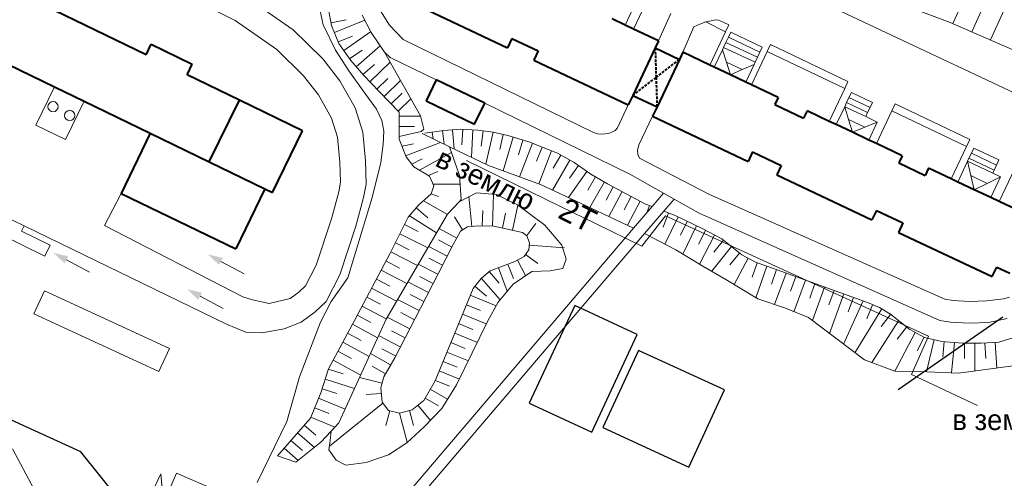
# Model space of a CAD drawing. Extents: x 13 to 4138, y -4831 to -1000.
# Tile 79 of 203: x 2150 to 2343, y -3157 to -3067. Entities that reach past the tile are written whole.
import ezdxf
from ezdxf.enums import TextEntityAlignment as Align

# ---------------------------------------------------------------- set-up
doc = ezdxf.new("R2010")
doc.units = 0
doc.header["$MEASUREMENT"] = 0
doc.linetypes.add('DASHED', pattern=[0.75, 0.5, -0.25])
for name, color, linetype in [('11', 7, 'CONTINUOUS'), ('15', 7, 'CONTINUOUS'), ('16', 7, 'CONTINUOUS'), ('18', 7, 'CONTINUOUS'), ('19', 7, 'CONTINUOUS'), ('24', 7, 'CONTINUOUS'), ('37', 7, 'CONTINUOUS'), ('6', 7, 'CONTINUOUS'), ('7', 7, 'CONTINUOUS'), ('ДЕТСКИЕ_ПЛОЩАДКИ', 6, 'CONTINUOUS'), ('ПЕШЕХОДНЫЕ_ДОРОЖКИ', 3, 'CONTINUOUS'), ('СПОРТИВНЫЕ_ПЛОЩАДКИ', 3, 'CONTINUOUS')]:
    doc.layers.add(name, color=color, linetype=linetype)
doc.styles.get("Standard").update_dxf_attribs({"font": 'txt', "height": 0.2})

msp = doc.modelspace()

# ---------------------------------------------------------------- linework, layer by layer
at = {"layer": '11', "color": 253, "linetype": 'Continuous', "lineweight": 0}
for p, q in [((2208.73, -3064.68), (2209.48, -3068.33)), ((2209.48, -3068.33), (2211.89, -3073.27)), ((2211.89, -3073.27), (2214.55, -3077.29)), ((2214.55, -3077.29), (2217.34, -3081.19)), ((2217.34, -3081.19), (2219.94, -3084.78)), ((2219.94, -3084.78), (2220.99, -3087.01)), ((2220.99, -3087.01), (2221.36, -3089.11)), ((2221.36, -3089.11), (2221.24, -3091.65)), ((2221.24, -3091.65), (2220.81, -3095.27)), ((2220.81, -3095.27), (2219.08, -3102.08)), ((2166.72, -3107.57), (2169.97, -3101.28)), ((2219.08, -3102.08), (2214.31, -3117.83)), ((2150.97, -3107.64), (2190.61, -3126.88)), ((2193.77, -3121.55), (2166.72, -3107.57)), ((2163.79, -3116.7), (2159.26, -3114.28)), ((2194.04, -3117.01), (2189.51, -3114.59)), ((2214.31, -3117.83), (2211.09, -3122.47)), ((2189.96, -3123.82), (2185.43, -3121.4)), ((2211.09, -3122.47), (2208.98, -3126.49)), ((2208.98, -3126.49), (2204.84, -3137.18)), ((2204.84, -3137.18), (2202.36, -3145.91)), ((2202.36, -3145.91), (2196.61, -3157.83)), ((2152.89, -3159.12), (2148.74, -3151.28))]:
    msp.add_line(p, q, dxfattribs=at)
for points in [[(2156.73, -3112.93), (2158.89, -3114.96), (2159.63, -3113.59)], [(2186.98, -3113.24), (2189.14, -3115.28), (2189.87, -3113.9)], [(2182.9, -3120.05), (2185.06, -3122.09), (2185.79, -3120.71)]]:
    msp.add_solid(points, dxfattribs=at)
at = {"layer": '15', "color": 253, "linetype": 'Continuous', "lineweight": 0}
for p, q in [((2140.42, -3106.45), (2155.05, -3113.55)), ((2146.67, -3105.55), (2150.97, -3107.64)), ((2150.97, -3107.64), (2150.45, -3108.71)), ((2156.07, -3111.44), (2150.45, -3108.71)), ((2156.07, -3111.44), (2155.05, -3113.55))]:
    msp.add_line(p, q, dxfattribs=at)
at = {"layer": '16', "color": 253, "linetype": 'Continuous', "lineweight": 0}
for p, q in [((2177.72, -3156.15), (2175.93, -3160.03)), ((2178.13, -3160.38), (2177.72, -3156.15)), ((2177.91, -3162.61), (2180.78, -3156)), ((2180.78, -3156), (2188.94, -3159.55))]:
    msp.add_line(p, q, dxfattribs=at)
at = {"layer": '18', "color": 253, "linetype": 'Continuous', "lineweight": 0}
for p, q in [((2237.56, -3094.88), (2256.06, -3103.91)), ((2256.06, -3103.91), (2262.77, -3107.19)), ((2262.77, -3107.19), (2271.84, -3111.62)), ((2271.84, -3111.62), (2276.47, -3105.66)), ((2276.47, -3105.66), (2327.93, -3129.21)), ((2327.93, -3129.21), (2324.59, -3136.73)), ((2324.59, -3136.73), (2337.53, -3142.78))]:
    msp.add_line(p, q, dxfattribs=at)
at = {"layer": '24', "color": 253, "linetype": 'Continuous', "lineweight": 0}
for p, q in [((2270.22, -3069.13), (2273.49, -3062.19)), ((2301.13, -3061.11), (2354.63, -3086.3)), ((2192.26, -3067.49), (2186.17, -3064.41)), ((2197.86, -3065.29), (2203.6, -3069.28)), ((2217.16, -3066.44), (2218.86, -3069.84)), ((2220.39, -3065.08), (2222.46, -3068.39)), ((2277.5, -3066.12), (2275.11, -3071.44)), ((2192.26, -3067.49), (2200.41, -3073.15)), ((2222.46, -3068.39), (2225.13, -3071.21)), ((2282.04, -3068.67), (2279.86, -3073.68)), ((2282.04, -3068.67), (2283.2, -3068.18)), ((2283.2, -3068.18), (2284.38, -3067.73)), ((2284.38, -3067.73), (2285.38, -3067.5)), ((2284.38, -3067.73), (2288.22, -3069.67)), ((2285.38, -3067.5), (2286.32, -3067.36)), ((2286.32, -3067.36), (2286.92, -3067.39)), ((2286.92, -3067.39), (2288.86, -3068.31)), ((2288.22, -3069.67), (2288.86, -3068.31)), ((2203.6, -3069.28), (2209.43, -3074.93)), ((2218.86, -3069.84), (2221.51, -3073.68)), ((2285.15, -3076.18), (2288.22, -3069.67)), ((2225.13, -3071.21), (2262.38, -3089.36)), ((2296.35, -3073.54), (2296.99, -3072.18)), ((2296.99, -3072.18), (2312.17, -3079.4)), ((2200.41, -3073.15), (2205.68, -3078.27)), ((2221.51, -3073.68), (2222.63, -3074.7)), ((2293.3, -3080.02), (2296.35, -3073.54)), ((2296.35, -3073.54), (2311.53, -3080.75)), ((2209.43, -3074.93), (2212.76, -3079.26)), ((2222.63, -3074.7), (2231.59, -3079.07)), ((2205.68, -3078.27), (2208.58, -3082.03)), ((2212.76, -3079.26), (2215.76, -3084.58)), ((2311.53, -3080.75), (2312.17, -3079.4)), ((2208.58, -3082.03), (2211.14, -3086.58)), ((2308.5, -3087.19), (2311.53, -3080.75)), ((2241.1, -3083.63), (2269.53, -3097.55)), ((2269.2, -3083.97), (2267.09, -3088.44)), ((2320.76, -3085.14), (2321.4, -3083.78)), ((2321.4, -3083.78), (2336.02, -3090.73)), ((2215.76, -3084.58), (2217.26, -3089.32)), ((2317.74, -3091.55), (2320.76, -3085.14)), ((2320.76, -3085.14), (2335.38, -3092.09)), ((2211.14, -3086.58), (2212.32, -3090.31)), ((2273.95, -3086.21), (2271.26, -3091.76)), ((2217.26, -3089.32), (2217.76, -3094.89)), ((2262.38, -3089.36), (2263.22, -3089.61)), ((2263.22, -3089.61), (2263.99, -3089.68)), ((2263.99, -3089.68), (2264.64, -3089.64)), ((2264.64, -3089.64), (2265.34, -3089.56)), ((2265.34, -3089.56), (2265.99, -3089.34)), ((2265.99, -3089.34), (2266.61, -3088.95)), ((2266.61, -3088.95), (2267.09, -3088.44)), ((2212.32, -3090.31), (2212.76, -3095.2)), ((2271.26, -3091.76), (2271.02, -3092.9)), ((2335.38, -3092.09), (2336.02, -3090.73)), ((2271.02, -3092.9), (2271.06, -3093.71)), ((2271.06, -3093.71), (2271.4, -3094.39)), ((2332.38, -3098.46), (2335.38, -3092.09)), ((2212.76, -3095.2), (2212.9, -3099.09)), ((2217.76, -3094.89), (2217.92, -3099.46)), ((2271.4, -3094.39), (2284.95, -3101.43)), ((2269.53, -3097.55), (2276.09, -3101.24)), ((2341.78, -3102.89), (2344.77, -3096.55)), ((2212.9, -3099.09), (2212.54, -3101.01)), ((2217.92, -3099.46), (2217.42, -3102.12)), ((2212.54, -3101.01), (2211.13, -3106.26)), ((2273.84, -3103.87), (2276.09, -3101.24)), ((2276.09, -3101.24), (2278.16, -3102.4)), ((2284.95, -3101.43), (2331.11, -3121.99)), ((2217.42, -3102.12), (2215.92, -3107.7)), ((2276.15, -3104.76), (2278.16, -3102.4)), ((2278.16, -3102.4), (2283.07, -3105.16)), ((2270.24, -3108.1), (2273.84, -3103.87)), ((2272.39, -3109.16), (2276.15, -3104.76)), ((2283.07, -3105.16), (2330.18, -3126.13)), ((2211.13, -3106.26), (2208.13, -3115.3)), ((2209.83, -3178.89), (2270.24, -3108.1)), ((2215.92, -3107.7), (2212.76, -3117.23)), ((2208.19, -3184.4), (2272.39, -3109.16)), ((2208.13, -3115.3), (2206.05, -3119.4)), ((2212.76, -3117.23), (2210.1, -3122.47)), ((2154.97, -3120.35), (2152.9, -3124.83)), ((2154.97, -3120.35), (2179.42, -3131.64)), ((2204.76, -3120.59), (2203.02, -3121.88)), ((2206.05, -3119.4), (2204.76, -3120.59)), ((2195.69, -3122.13), (2193.77, -3121.55)), ((2198.94, -3122.8), (2195.69, -3122.13)), ((2203.02, -3121.88), (2198.94, -3122.8)), ((2210.1, -3122.47), (2207.93, -3124.47)), ((2331.11, -3121.99), (2332.74, -3122.26)), ((2332.74, -3122.26), (2335.97, -3122.45)), ((2335.97, -3122.45), (2339.32, -3122.29)), ((2339.32, -3122.29), (2342.61, -3121.89)), ((2342.61, -3121.89), (2343.79, -3121.6)), ((2207.93, -3124.47), (2205.19, -3126.46)), ((2152.9, -3124.83), (2177.35, -3136.12)), ((2205.19, -3126.46), (2201.86, -3127.79)), ((2330.18, -3126.13), (2332.26, -3126.48)), ((2332.26, -3126.48), (2335.94, -3126.7)), ((2339.67, -3126.52), (2343.32, -3125.76)), ((2194.36, -3128.46), (2190.61, -3126.88)), ((2201.86, -3127.79), (2197.53, -3128.54)), ((2335.94, -3126.7), (2339.67, -3126.52)), ((2197.53, -3128.54), (2194.36, -3128.46)), ((2179.42, -3131.64), (2177.35, -3136.12))]:
    msp.add_line(p, q, dxfattribs=at)
at = {"layer": '37', "color": 253, "linetype": 'Continuous', "lineweight": 0}
for p, q in [((2332.72, -3068.07), (2335.45, -3062.07)), ((2332.2, -3067.85), (2322.79, -3064.33)), ((2336.39, -3069.66), (2339.09, -3063.73)), ((2211.14, -3068.42), (2210.52, -3065.29)), ((2340.05, -3071.26), (2342.73, -3065.39)), ((2213.98, -3067.32), (2211.04, -3067.9)), ((2212.59, -3071.99), (2211.14, -3068.42)), ((2217.63, -3067.38), (2211.7, -3069.79)), ((2345.82, -3073.76), (2332.2, -3067.85)), ((2215.23, -3070.51), (2212.45, -3071.64)), ((2218.77, -3069.66), (2213.52, -3073.32)), ((2214.89, -3075.29), (2212.59, -3071.99)), ((2220.65, -3072.44), (2215.93, -3076.5)), ((2217.12, -3073.24), (2214.66, -3074.96)), ((2221.51, -3073.68), (2228.55, -3086.1)), ((2217.43, -3078.24), (2214.89, -3075.29)), ((2219.51, -3076.06), (2217.24, -3078.02)), ((2222.59, -3075.59), (2218.62, -3079.46)), ((2220.44, -3081.33), (2217.43, -3078.24)), ((2222.17, -3078.8), (2220.02, -3080.89)), ((2224.64, -3079.2), (2221.41, -3082.33)), ((2224.38, -3085.39), (2220.44, -3081.33)), ((2224.96, -3081.67), (2222.8, -3083.76)), ((2226.68, -3082.79), (2224.2, -3085.2)), ((2224.38, -3090.65), (2224.38, -3085.39)), ((2228.6, -3086.17), (2224.38, -3086.17)), ((2228.55, -3086.1), (2229.22, -3088.75)), ((2227.38, -3088.17), (2224.38, -3088.17)), ((2228.66, -3089.21), (2224.38, -3090.17)), ((2229.22, -3088.75), (2228.66, -3089.21)), ((2234.23, -3092.16), (2228.86, -3089.59)), ((2229.41, -3089.51), (2233.12, -3089.01)), ((2231.02, -3090.62), (2230.84, -3089.32)), ((2233.18, -3091.65), (2232.82, -3089.05)), ((2233.12, -3089.01), (2236.31, -3088.74)), ((2235.13, -3092.59), (2234.81, -3088.86)), ((2236.31, -3088.74), (2239.77, -3088.92)), ((2236.65, -3091.76), (2236.81, -3088.76)), ((2238.53, -3094.21), (2238.8, -3088.87)), ((2239.77, -3088.92), (2242.73, -3089.32)), ((2240.39, -3092.03), (2240.79, -3089.06)), ((2241.32, -3095.55), (2242.77, -3089.33)), ((2242.73, -3089.32), (2245.6, -3089.99)), ((2244.04, -3092.71), (2244.72, -3089.79)), ((2225.71, -3094.11), (2224.38, -3090.65)), ((2227.14, -3091.6), (2224.93, -3092.07)), ((2232.45, -3091.31), (2225.64, -3093.93)), ((2244.73, -3096.86), (2246.65, -3090.3)), ((2245.6, -3089.99), (2249.73, -3091.2)), ((2247.73, -3093.74), (2248.57, -3090.86)), ((2247.92, -3098.03), (2250.47, -3091.49)), ((2249.73, -3091.2), (2255.33, -3093.39)), ((2234.63, -3093.3), (2228.36, -3096.77)), ((2241.86, -3095.8), (2234.23, -3092.16)), ((2236.18, -3097.77), (2234.23, -3092.16)), ((2251.24, -3095.01), (2252.33, -3092.22)), ((2251.68, -3099.41), (2254.2, -3092.94)), ((2255.33, -3093.39), (2258.61, -3095.27)), ((2227.27, -3096.12), (2225.71, -3094.11)), ((2228.84, -3094.51), (2226.82, -3095.54)), ((2254.38, -3100.63), (2257.74, -3094.77)), ((2254.51, -3096.38), (2256.01, -3093.78)), ((2258.61, -3095.27), (2261.84, -3097.51)), ((2230.28, -3097.91), (2227.27, -3096.12)), ((2231.91, -3097.01), (2230.08, -3097.79)), ((2252.01, -3099.53), (2241.86, -3095.8)), ((2257.52, -3102.1), (2261.08, -3096.98)), ((2257.72, -3098.3), (2259.43, -3095.84)), ((2261.84, -3097.51), (2265.16, -3099.39)), ((2231.17, -3099.8), (2230.28, -3097.91)), ((2236.3, -3099.51), (2231.03, -3099.51)), ((2236.51, -3102.47), (2236.18, -3097.77)), ((2261.29, -3100.65), (2262.77, -3098.04)), ((2261.67, -3104.04), (2264.51, -3099.02)), ((2265.16, -3099.39), (2272.56, -3103.38)), ((2228.16, -3103.6), (2230.61, -3101.36)), ((2232.08, -3101.91), (2230.6, -3101.38)), ((2230.61, -3101.36), (2231.17, -3099.8)), ((2236.09, -3102.93), (2239.47, -3101.17)), ((2239.47, -3101.17), (2243.33, -3101.5)), ((2261.96, -3104.18), (2252.01, -3099.53)), ((2264.84, -3102.63), (2266.26, -3099.99)), ((2265.4, -3105.81), (2268.02, -3100.94)), ((2233.83, -3105.39), (2229.12, -3102.72)), ((2233.84, -3105.37), (2236.09, -3102.93)), ((2236.09, -3102.93), (2236.51, -3102.47)), ((2238.02, -3101.92), (2238.61, -3107.75)), ((2242.82, -3101.45), (2242.6, -3107.72)), ((2243.33, -3101.5), (2247.51, -3103.54)), ((2268.36, -3104.53), (2269.78, -3101.88)), ((2269.02, -3107.52), (2271.55, -3102.83)), ((2226.16, -3105.94), (2228.16, -3103.6)), ((2229.99, -3106.08), (2227.71, -3104.13)), ((2240.71, -3104.65), (2240.6, -3107.65)), ((2245.18, -3105.15), (2244.56, -3108.08)), ((2247.57, -3103.57), (2246.52, -3108.5)), ((2247.51, -3103.54), (2252.87, -3107.52)), ((2270.24, -3108.1), (2261.96, -3104.18)), ((2272.56, -3103.38), (2273.84, -3103.87)), ((2272.82, -3105.07), (2273.35, -3103.68)), ((2276.01, -3107.92), (2277.09, -3105.12)), ((2276.15, -3104.76), (2278.39, -3105.62)), ((2221.83, -3125.87), (2233.84, -3105.37)), ((2222.6, -3112.97), (2226.16, -3105.94)), ((2231.69, -3109.03), (2226.41, -3105.65)), ((2235.2, -3105.88), (2236.78, -3108.44)), ((2251.12, -3107.15), (2249.32, -3109.55)), ((2276.33, -3111.22), (2278.93, -3105.88)), ((2278.39, -3105.62), (2283.64, -3108.18)), ((2279.42, -3109.45), (2280.73, -3106.76)), ((2228.1, -3108.74), (2225.43, -3107.39)), ((2232.2, -3108.16), (2235.64, -3110.02)), ((2236.36, -3108.7), (2234.96, -3111.28)), ((2237.75, -3107.84), (2236.36, -3108.7)), ((2239.89, -3107.62), (2237.75, -3107.84)), ((2242.9, -3107.73), (2239.89, -3107.62)), ((2248.47, -3108.91), (2242.9, -3107.73)), ((2249.33, -3109.56), (2248.47, -3108.91)), ((2252.87, -3107.52), (2256.2, -3111.39)), ((2279.84, -3113.16), (2282.53, -3107.63)), ((2282.93, -3111.19), (2284.32, -3108.53)), ((2283.64, -3108.18), (2287.49, -3110.18)), ((2226.3, -3112.31), (2223.62, -3110.95)), ((2229.99, -3111.94), (2224.52, -3109.17)), ((2232.04, -3110.4), (2234.7, -3111.78)), ((2249.87, -3110.96), (2249.33, -3109.56)), ((2249.76, -3112.35), (2249.87, -3110.96)), ((2278.48, -3112.34), (2272.39, -3109.16)), ((2283.11, -3115.16), (2286.09, -3109.45)), ((2285.94, -3112.78), (2287.82, -3110.45)), ((2287.49, -3110.18), (2291.4, -3113.32)), ((2215.63, -3126.15), (2222.6, -3112.97)), ((2227.96, -3115.4), (2222.72, -3112.74)), ((2230.14, -3111.68), (2233.78, -3113.56)), ((2234.96, -3111.28), (2232.07, -3116.87)), ((2248.8, -3113.64), (2249.76, -3112.35)), ((2256.69, -3111.97), (2249.83, -3111.44)), ((2256.2, -3111.39), (2257.05, -3114.18)), ((2283.76, -3115.55), (2278.48, -3112.34)), ((2285.49, -3116.54), (2289.38, -3111.7)), ((2289.06, -3115.29), (2290.94, -3112.95)), ((2224.44, -3115.91), (2221.78, -3114.51)), ((2230.2, -3113.96), (2232.86, -3115.34)), ((2242.15, -3116.44), (2246.97, -3114.61)), ((2246.97, -3114.61), (2248.8, -3113.64)), ((2249.1, -3117.36), (2247.5, -3114.33)), ((2251.52, -3115.02), (2249.11, -3113.22)), ((2257.05, -3114.18), (2256.41, -3116.01)), ((2289.9, -3119.12), (2292.64, -3113.99)), ((2291.4, -3113.32), (2294.09, -3114.76)), ((2293.43, -3117.71), (2294.43, -3114.88)), ((2294.09, -3114.76), (2298.31, -3116.24)), ((2225.89, -3118.94), (2220.85, -3116.28)), ((2228.11, -3115.14), (2231.94, -3117.11)), ((2240.43, -3117.95), (2242.15, -3116.44)), ((2243.94, -3118.86), (2241.96, -3116.6)), ((2245.52, -3120.4), (2243.79, -3115.82)), ((2246.72, -3117.91), (2245.66, -3115.11)), ((2250.3, -3116.55), (2246.65, -3119.02)), ((2253.94, -3116.44), (2250.3, -3116.55)), ((2256.41, -3116.01), (2253.94, -3116.44)), ((2288.29, -3118.15), (2283.76, -3115.55)), ((2294.16, -3121.69), (2296.31, -3115.54)), ((2297.21, -3119.03), (2298.2, -3116.2)), ((2298.31, -3116.24), (2302.84, -3117.9)), ((2222.57, -3119.45), (2219.91, -3118.05)), ((2226.09, -3118.6), (2230.11, -3120.67)), ((2228.36, -3117.52), (2231.03, -3118.89)), ((2232.07, -3116.87), (2228.53, -3123.75)), ((2238.82, -3119.88), (2240.43, -3117.95)), ((2244.13, -3122.11), (2240.46, -3117.92)), ((2294.53, -3121.92), (2288.29, -3118.15)), ((2297.83, -3123.03), (2300.08, -3116.89)), ((2300.93, -3120.39), (2301.96, -3117.57)), ((2301.61, -3124.43), (2303.84, -3118.26)), ((2302.84, -3117.9), (2315.98, -3122.64)), ((2223.86, -3122.39), (2218.98, -3119.81)), ((2231.42, -3137.94), (2238.82, -3119.88)), ((2241.48, -3121.37), (2239.18, -3119.45)), ((2246.65, -3119.02), (2243.76, -3122.57)), ((2304.7, -3121.76), (2305.72, -3118.94)), ((2305.23, -3126.18), (2307.6, -3119.61)), ((2308.46, -3123.12), (2309.48, -3120.3)), ((2220.7, -3122.98), (2218.05, -3121.58)), ((2224.07, -3122.03), (2228.28, -3124.22)), ((2226.53, -3121.08), (2229.2, -3122.45)), ((2243.35, -3123.3), (2238.27, -3121.22)), ((2243.76, -3122.57), (2241.72, -3126.22)), ((2299.95, -3123.75), (2294.53, -3121.92)), ((2308.57, -3128.7), (2311.36, -3120.97)), ((2311.3, -3130.76), (2315.12, -3122.33)), ((2312.22, -3124.47), (2313.24, -3121.65)), ((2221.84, -3125.85), (2217.11, -3123.35)), ((2228.53, -3123.75), (2223.49, -3133.43)), ((2240.29, -3124.2), (2237.52, -3123.07)), ((2304.44, -3125.59), (2299.95, -3123.75)), ((2313.53, -3132.45), (2318.8, -3123.9)), ((2315.84, -3125.83), (2316.99, -3123.06)), ((2315.98, -3122.64), (2318.36, -3123.63)), ((2318.36, -3123.63), (2320.47, -3124.93)), ((2210.56, -3135.61), (2215.63, -3126.15)), ((2212.59, -3146.2), (2221.83, -3125.87)), ((2218.83, -3126.52), (2216.18, -3125.12)), ((2222.05, -3125.49), (2226.43, -3127.77)), ((2224.7, -3124.61), (2227.36, -3126)), ((2241.72, -3126.22), (2235.61, -3138.76)), ((2241.42, -3126.83), (2236.76, -3124.92)), ((2315.43, -3133.88), (2304.44, -3125.59)), ((2316.85, -3134.4), (2322.07, -3126.19)), ((2318.64, -3127.31), (2320.5, -3124.95)), ((2320.47, -3124.93), (2324.26, -3127.92)), ((2220.16, -3129.53), (2215.24, -3126.88)), ((2222.85, -3128.16), (2225.51, -3129.55)), ((2238.78, -3127.91), (2236, -3126.77)), ((2321.78, -3129.78), (2323.64, -3127.43)), ((2324.26, -3127.92), (2327.18, -3129.45)), ((2216.93, -3130.07), (2214.29, -3128.65)), ((2220.35, -3129.11), (2224.58, -3131.32)), ((2239.67, -3130.43), (2235.24, -3128.62)), ((2321.36, -3136.07), (2325.33, -3128.48)), ((2325.71, -3132.06), (2327.1, -3129.4)), ((2327.18, -3129.45), (2330.55, -3130.25)), ((2327.52, -3136.22), (2329.04, -3129.89)), ((2330.55, -3130.25), (2334.55, -3130.61)), ((2330.73, -3133.28), (2331, -3130.29)), ((2341.68, -3130.39), (2344.42, -3129.54)), ((2215.04, -3133.59), (2212.4, -3132.17)), ((2218.5, -3133.18), (2213.35, -3130.41)), ((2221, -3131.71), (2223.66, -3133.09)), ((2237.26, -3131.61), (2234.48, -3130.47)), ((2332.45, -3136.42), (2332.99, -3130.47)), ((2334.55, -3130.61), (2338.23, -3130.61)), ((2334.98, -3133.61), (2334.98, -3130.61)), ((2336.98, -3136.05), (2336.98, -3130.61)), ((2338.23, -3130.61), (2341.68, -3130.39)), ((2339.18, -3133.56), (2338.98, -3130.56)), ((2341.3, -3135.48), (2340.98, -3130.43)), ((2216.84, -3136.82), (2211.45, -3133.93)), ((2218.76, -3132.6), (2222.68, -3134.84)), ((2223.49, -3133.43), (2221.34, -3137.19)), ((2235.74, -3135.31), (2232.97, -3134.17)), ((2237.91, -3134.04), (2233.72, -3132.32)), ((2321.36, -3136.07), (2315.43, -3133.88)), ((2209.04, -3140.3), (2210.56, -3135.61)), ((2213.38, -3136.62), (2210.53, -3135.7)), ((2219.09, -3135.09), (2221.69, -3136.58)), ((2236.16, -3137.64), (2232.21, -3136.02)), ((2326.09, -3136.16), (2321.36, -3136.07)), ((2344.98, -3134.99), (2333.77, -3136.47)), ((2215.65, -3139.46), (2209.91, -3137.61)), ((2216.61, -3137.34), (2221.03, -3138.44)), ((2221.34, -3137.19), (2220.8, -3139.34)), ((2229.17, -3141.81), (2231.42, -3137.94)), ((2234.23, -3139.01), (2231.45, -3137.87)), ((2333.77, -3136.47), (2326.09, -3136.16)), ((2212.15, -3140.43), (2209.3, -3139.51)), ((2220.8, -3139.34), (2221.02, -3142.13)), ((2233.84, -3141.58), (2230.45, -3139.61)), ((2235.61, -3138.76), (2232.71, -3143.39)), ((2207.01, -3145.24), (2209.04, -3140.3)), ((2213.8, -3143.52), (2208.6, -3141.38)), ((2217.9, -3140.64), (2220.89, -3140.41)), ((2226.92, -3143.64), (2229.17, -3141.81)), ((2232.04, -3142.84), (2229.45, -3141.34)), ((2210.61, -3144.37), (2207.84, -3143.23)), ((2210.71, -3150.72), (2221.19, -3142.35)), ((2221.02, -3142.13), (2222.31, -3143.75)), ((2221.78, -3146.71), (2222.51, -3143.8)), ((2222.31, -3143.75), (2224.45, -3144.28)), ((2224.45, -3144.28), (2226.92, -3143.64)), ((2227.15, -3146.68), (2226.39, -3143.78)), ((2230.47, -3145.71), (2228.05, -3142.72)), ((2232.71, -3143.39), (2229.28, -3146.94)), ((2200.56, -3152.65), (2207.01, -3145.24)), ((2211.81, -3147.02), (2207.08, -3145.08)), ((2225.95, -3149.99), (2224.45, -3144.28)), ((2208.08, -3148.59), (2205.81, -3146.62)), ((2211.08, -3147.8), (2212.59, -3146.2)), ((2229.28, -3146.94), (2225.85, -3150.06)), ((2207.78, -3150.99), (2204.5, -3148.13)), ((2209.02, -3149.99), (2211.08, -3147.8)), ((2210.84, -3149.63), (2211.08, -3147.8)), ((2204.6, -3153.52), (2201.88, -3151.14)), ((2205.45, -3151.61), (2203.19, -3149.64)), ((2204.12, -3153.9), (2209.02, -3149.99)), ((2210.62, -3151.46), (2210.84, -3149.63)), ((2212.02, -3153.5), (2210.62, -3151.46)), ((2225.85, -3150.06), (2222.31, -3152.43)), ((2200.56, -3152.65), (2204.12, -3153.9)), ((2222.31, -3152.43), (2217.91, -3153.93)), ((2213.95, -3154.47), (2212.02, -3153.5)), ((2217.91, -3153.93), (2213.95, -3154.47))]:
    msp.add_line(p, q, dxfattribs=at)
at = {"layer": '6', "color": 253, "linetype": 'Continuous', "lineweight": 40}
for p, q in [((2174.87, -3074.18), (2154.94, -3064.5)), ((2226.25, -3063.71), (2245.55, -3072.81)), ((2268.59, -3068.37), (2266.05, -3067.16)), ((2270.22, -3069.13), (2268.59, -3068.37)), ((2275.11, -3071.44), (2270.22, -3069.13)), ((2174.87, -3074.18), (2175.87, -3072.12)), ((2175.87, -3072.12), (2183.89, -3076.01)), ((2246.43, -3070.97), (2245.55, -3072.81)), ((2246.43, -3070.97), (2251.59, -3073.4)), ((2275.11, -3071.44), (2274.45, -3072.84)), ((2142.53, -3073.43), (2156.96, -3080.44)), ((2251.59, -3073.4), (2250.72, -3075.25)), ((2274.45, -3072.84), (2270.07, -3082.12)), ((2274.45, -3072.84), (2279.2, -3075.09)), ((2279.86, -3073.68), (2279.2, -3075.09)), ((2285.15, -3076.18), (2279.86, -3073.68)), ((2182.89, -3078.07), (2183.89, -3076.01)), ((2250.72, -3075.25), (2269.2, -3083.97)), ((2279.2, -3075.09), (2274.82, -3084.36)), ((2286.02, -3076.59), (2285.15, -3076.18)), ((2193.1, -3083.03), (2182.89, -3078.07)), ((2289.2, -3078.09), (2286.02, -3076.59)), ((2292.18, -3079.5), (2289.2, -3078.09)), ((2231.59, -3079.07), (2229.62, -3083.17)), ((2241.1, -3083.63), (2231.59, -3079.07)), ((2293.3, -3080.02), (2292.18, -3079.5)), ((2298.54, -3082.5), (2293.3, -3080.02)), ((2156.96, -3080.44), (2162.77, -3083.26)), ((2270.07, -3082.12), (2269.2, -3083.97)), ((2270.07, -3082.12), (2274.82, -3084.36)), ((2162.77, -3083.26), (2175.68, -3089.52)), ((2187.22, -3095.13), (2193.1, -3083.03)), ((2205.47, -3089.03), (2193.1, -3083.03)), ((2229.62, -3083.17), (2239.13, -3087.73)), ((2239.13, -3087.73), (2241.1, -3083.63)), ((2298.54, -3082.5), (2297.88, -3083.9)), ((2297.88, -3083.9), (2303.5, -3086.55)), ((2274.82, -3084.36), (2273.95, -3086.21)), ((2304.16, -3085.15), (2303.5, -3086.55)), ((2308.5, -3087.19), (2304.16, -3085.15)), ((2273.95, -3086.21), (2292.63, -3095.03)), ((2309.87, -3087.84), (2308.5, -3087.19)), ((2313.05, -3089.34), (2309.87, -3087.84)), ((2175.68, -3089.52), (2169.97, -3101.28)), ((2175.68, -3089.52), (2187.22, -3095.13)), ((2199.59, -3101.14), (2205.47, -3089.03)), ((2316.24, -3090.85), (2313.05, -3089.34)), ((2317.74, -3091.55), (2316.24, -3090.85)), ((2322.78, -3093.93), (2317.74, -3091.55)), ((2293.5, -3093.18), (2292.63, -3095.03)), ((2293.5, -3093.18), (2299.12, -3095.83)), ((2187.22, -3095.13), (2198.09, -3100.41)), ((2322.78, -3093.93), (2322.12, -3095.33)), ((2322.12, -3095.33), (2327.3, -3097.78)), ((2299.12, -3095.83), (2298.25, -3097.68)), ((2327.96, -3096.37), (2327.3, -3097.78)), ((2332.38, -3098.46), (2327.96, -3096.37)), ((2298.25, -3097.68), (2316.87, -3106.46)), ((2333.66, -3099.06), (2332.38, -3098.46)), ((2336.88, -3100.58), (2333.66, -3099.06)), ((2169.97, -3101.28), (2192.39, -3112.16)), ((2198.09, -3100.41), (2192.39, -3112.16)), ((2198.09, -3100.41), (2199.59, -3101.14)), ((2340.1, -3102.1), (2336.88, -3100.58)), ((2341.78, -3102.89), (2340.1, -3102.1)), ((2346.32, -3105.04), (2341.78, -3102.89)), ((2317.74, -3104.61), (2316.87, -3106.46)), ((2317.74, -3104.61), (2322.92, -3107.06)), ((2322.92, -3107.06), (2322.05, -3108.91)), ((2322.05, -3108.91), (2340.41, -3117.57)), ((2340.41, -3117.57), (2341.28, -3115.72)), ((2341.28, -3115.72), (2343.82, -3116.91))]:
    msp.add_line(p, q, dxfattribs=at)
at = {"layer": '6', "color": 253, "linetype": 'DASHED', "lineweight": 40}
for p, q in [((2274.45, -3072.84), (2274.63, -3078.6)), ((2274.63, -3078.6), (2279.2, -3075.09)), ((2270.07, -3082.12), (2274.63, -3078.6)), ((2274.63, -3078.6), (2274.82, -3084.36))]:
    msp.add_line(p, q, dxfattribs=at)
at = {"layer": '7', "color": 253, "linetype": 'Continuous', "lineweight": 0}
for p, q in [((2268.59, -3068.37), (2270.82, -3063.64)), ((2288.78, -3070.74), (2289.25, -3069.75)), ((2289.25, -3069.75), (2295.41, -3072.65)), ((2287.84, -3072.73), (2288.31, -3071.74)), ((2288.31, -3071.74), (2288.78, -3070.74)), ((2288.31, -3071.74), (2294.47, -3074.64)), ((2288.78, -3070.74), (2294.95, -3073.65)), ((2286.02, -3076.59), (2287.64, -3073.17)), ((2287.64, -3073.17), (2287.84, -3072.73)), ((2287.64, -3073.17), (2288.42, -3075.63)), ((2287.84, -3072.73), (2294.01, -3075.64)), ((2294.47, -3074.64), (2294.95, -3073.65)), ((2294.95, -3073.65), (2295.41, -3072.65)), ((2288.42, -3075.63), (2289.2, -3078.09)), ((2288.42, -3075.63), (2291.5, -3077.08)), ((2291.5, -3077.08), (2293.8, -3076.08)), ((2292.18, -3079.5), (2293.8, -3076.08)), ((2293.8, -3076.08), (2294.01, -3075.64)), ((2294.01, -3075.64), (2294.47, -3074.64)), ((2289.2, -3078.09), (2291.5, -3077.08)), ((2156.96, -3080.44), (2153.31, -3087.95)), ((2312.37, -3082.54), (2312.84, -3081.54)), ((2312.84, -3081.54), (2316.96, -3083.49)), ((2162.77, -3083.26), (2159.12, -3090.77)), ((2311.53, -3084.32), (2311.9, -3083.53)), ((2311.9, -3083.53), (2312.37, -3082.54)), ((2311.9, -3083.53), (2316.02, -3085.47)), ((2312.37, -3082.54), (2316.49, -3084.48)), ((2316.49, -3084.48), (2316.96, -3083.49)), ((2309.87, -3087.84), (2311.53, -3084.32)), ((2311.53, -3084.32), (2315.65, -3086.27)), ((2311.53, -3084.32), (2312.29, -3086.83)), ((2315.65, -3086.27), (2316.02, -3085.47)), ((2316.02, -3085.47), (2316.49, -3084.48)), ((2159.12, -3090.77), (2153.31, -3087.95)), ((2312.29, -3086.83), (2315.48, -3088.34)), ((2312.29, -3086.83), (2313.05, -3089.34)), ((2315.48, -3088.34), (2317.9, -3087.33)), ((2315.65, -3086.27), (2317.9, -3087.33)), ((2316.24, -3090.85), (2317.9, -3087.33)), ((2313.05, -3089.34), (2315.48, -3088.34)), ((2313.05, -3089.34), (2313.05, -3089.34)), ((2335.85, -3094.41), (2336.32, -3093.41)), ((2336.32, -3093.41), (2336.79, -3092.42)), ((2336.32, -3093.41), (2341.25, -3095.74)), ((2336.79, -3092.42), (2341.72, -3094.74)), ((2333.66, -3099.06), (2335.57, -3095.01)), ((2335.57, -3095.01), (2335.85, -3094.41)), ((2335.57, -3095.01), (2340.5, -3097.34)), ((2335.57, -3095.01), (2336.22, -3097.8)), ((2335.85, -3094.41), (2340.78, -3096.73)), ((2341.25, -3095.74), (2341.72, -3094.74)), ((2340.5, -3097.34), (2340.78, -3096.73)), ((2340.5, -3097.34), (2342.01, -3098.05)), ((2340.78, -3096.73), (2341.25, -3095.74)), ((2336.22, -3097.8), (2339.44, -3099.32)), ((2336.22, -3097.8), (2336.88, -3100.58)), ((2336.88, -3100.58), (2339.44, -3099.32)), ((2339.44, -3099.32), (2342.01, -3098.05)), ((2340.1, -3102.1), (2342.01, -3098.05)), ((2336.88, -3100.58), (2336.88, -3100.58))]:
    msp.add_line(p, q, dxfattribs=at)
for centre in [(2156.65, -3084.32), (2159.91, -3086.03)]:
    msp.add_circle(centre, 1, dxfattribs=at)
at = {"layer": 'ДЕТСКИЕ_ПЛОЩАДКИ'}
msp.add_lwpolyline([(2271.21, -3132.03), (2264.24, -3147.1), (2281.03, -3154.83), (2288, -3139.75)], close=True, dxfattribs=at)
at = {"layer": 'ПЕШЕХОДНЫЕ_ДОРОЖКИ'}
for points in [[(2264.77, -3224.66), (2248.28, -3216.98), (2228.38, -3207.27), (2207.24, -3196.43), (2184.01, -3173.9), (2169.93, -3161.48), (2169.49, -3161.09), (2162.08, -3151.83), (2078.33, -3113.65)], [(2322, -3139.63), (2342.5, -3125.45)]]:
    msp.add_lwpolyline(points, dxfattribs=at)
at = {"layer": 'СПОРТИВНЫЕ_ПЛОЩАДКИ'}
msp.add_lwpolyline([(2262.04, -3148), (2270.96, -3128.88), (2258.74, -3123.2), (2249.82, -3142.33)], close=True, dxfattribs=at)

# ---------------------------------------------------------------- texts
at = {"layer": '19', "color": 253, "linetype": 'Continuous', "lineweight": 0}
for s, height, rotation, p in [('в землю', 4, 333.9341, (2241.29, -3098.55)), ('2Т', 4.5, 333.3582, (2259.33, -3105.48))]:
    msp.add_text(s, height=height, rotation=rotation, dxfattribs=at).set_placement(p, align=Align.MIDDLE)
msp.add_text('в землю', height=4, dxfattribs=at).set_placement((2342.9, -3145.62), align=Align.MIDDLE)

doc.saveas('drawing.dxf')
